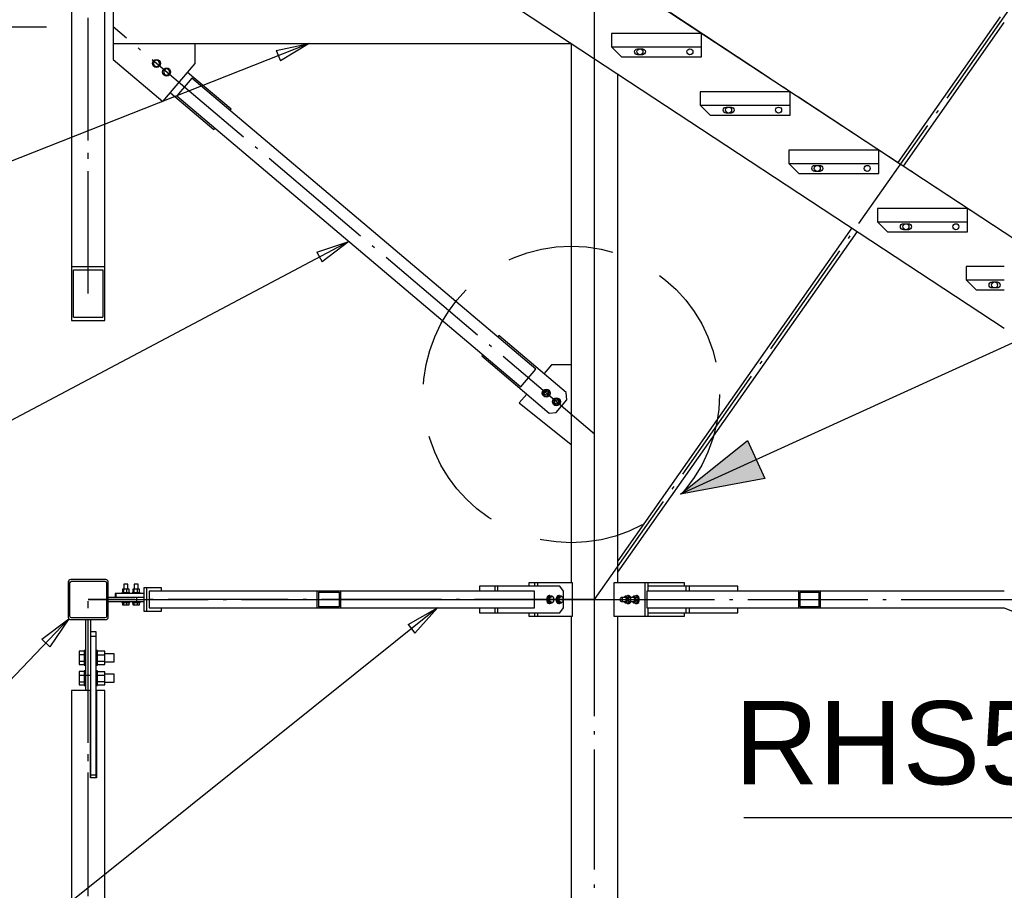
# Paper-space layout 'A0 Advance Steel' of a CAD drawing. Header units: millimetres. Extents: x 209 to 803, y 321 to 741.
# Tile 16 of 52: x 454 to 484, y 457 to 483. Entities that reach past the tile are written whole.
import ezdxf

# ---------------------------------------------------------------- set-up
doc = ezdxf.new("R2010")
doc.units = ezdxf.units.MM
doc.linetypes.add('ACAD_ISO04W100', pattern=[30, 24, -3, 0, -3])
doc.linetypes.add('HIDDEN2', pattern=[4.7625, 3.175, -1.5875])
doc.layers.get('0').update_dxf_attribs({"linetype": 'CONTINUOUS'})
for name, color, linetype in [('AS_Belki', 145, 'CONTINUOUS'), ('AS_Blachy', 30, 'CONTINUOUS'), ('AS_DIM_ON', 7, 'CONTINUOUS'), ('AS_INS_ON', 7, 'CONTINUOUS'), ('AS_Kraty', 9, 'CONTINUOUS'), ('AS_Schody', 253, 'CONTINUOUS'), ('AS_Sruby', 9, 'CONTINUOUS')]:
    doc.layers.add(name, color=color, linetype=linetype)
doc.styles.add('Arial', font='arial.ttf')

psp = doc.layouts.new('A0 Advance Steel')

# ---------------------------------------------------------------- hatches: boundary and pattern name
at = {"layer": 'AS_INS_ON'}
psp.add_hatch(color=256, dxfattribs=at).paths.add_polyline_path([(473.879, 468.784), (475.894, 470.39), (476.413, 469.253)], flags=0)

# ---------------------------------------------------------------- linework, layer by layer
at = {"color": 0, "linetype": 'ByBlock', "lineweight": -2}
for p, q in [((461.748, 482.102), (462.74, 482.314)), ((461.748, 482.102), (461.871, 481.792)), ((462.74, 482.314), (461.871, 481.792)), ((462.967, 476.049), (463.928, 476.37)), ((463.928, 476.37), (463.123, 475.754)), ((462.967, 476.049), (463.123, 475.754)), ((465.704, 464.871), (466.589, 465.366)), ((466.589, 465.366), (465.912, 464.611)), ((454.714, 464.429), (455.525, 465.038)), ((455.525, 465.038), (454.955, 464.199)), ((465.704, 464.871), (465.912, 464.611)), ((454.714, 464.429), (454.955, 464.199))]:
    psp.add_line(p, q, dxfattribs=at)
at = {"color": 7}
for points in [[(462.74, 482.314), (448.699, 476.765), (431.809, 476.765)], [(463.928, 476.37), (446.756, 467.27), (431.809, 467.27)], [(466.589, 465.366), (446.756, 449.481), (431.809, 449.481)], [(483.603, 465.366), (491.351, 462.195), (491.351, 459.07), (475.779, 459.07)], [(455.525, 465.038), (448.699, 457.883), (431.809, 457.883)]]:
    psp.add_lwpolyline(points, dxfattribs=at)
at = {"layer": 'AS_Belki', "color": 10, "linetype": 'ACAD_ISO04W100', "ltscale": 0.15}
for p, q in [((471.303, 416.114), (471.303, 673.767)), ((471.303, 416.114), (471.303, 673.767)), ((456.103, 474.884), (456.103, 500.616)), ((456.103, 474.806), (456.103, 500.616)), ((471.303, 465.616), (495.903, 500.616)), ((471.303, 465.616), (495.903, 500.616)), ((471.303, 465.616), (471.303, 500.616)), ((471.303, 465.616), (471.303, 500.616)), ((471.303, 470.589), (456.853, 482.814)), ((456.103, 429.223), (456.103, 465.616)), ((456.103, 429.112), (456.103, 465.616)), ((456.103, 465.616), (456.103, 465.616)), ((456.103, 465.616), (471.303, 465.616)), ((471.303, 465.616), (456.103, 465.616)), ((463.324, 465.616), (471.303, 465.616)), ((471.303, 465.616), (463.385, 465.616)), ((471.303, 465.616), (477.71, 465.616)), ((471.303, 465.616), (477.759, 465.616)), ((471.303, 465.616), (495.903, 465.616)), ((471.303, 465.616), (495.903, 465.616))]:
    psp.add_line(p, q, dxfattribs=at)
at = {"layer": 'AS_Belki', "linetype": 'Continuous', "ltscale": 0.15}
for p, q in [((455.603, 498.251), (455.603, 475.616)), ((456.603, 475.616), (456.603, 498.251)), ((456.853, 483.314), (456.853, 482.314)), ((483.481, 483.116), (480.406, 478.741)), ((480.573, 478.631), (483.603, 482.942)), ((456.853, 482.314), (470.603, 482.314)), ((470.603, 482.315), (470.603, 466.116)), ((459.217, 481.273), (458.764, 480.738)), ((469.544, 472.536), (459.217, 481.273)), ((472.003, 466.116), (472.003, 481.395)), ((458.764, 480.738), (469.092, 472.001)), ((479.025, 476.776), (472.003, 466.786)), ((472.003, 466.438), (479.192, 476.666)), ((455.603, 475.616), (456.603, 475.616)), ((455.603, 475.616), (455.603, 473.997)), ((456.603, 473.997), (456.603, 475.616)), ((455.663, 475.519), (456.543, 475.519)), ((455.663, 474.094), (455.663, 475.519)), ((456.543, 475.519), (456.543, 474.094)), ((455.603, 473.997), (456.603, 473.997)), ((455.663, 474.094), (456.543, 474.094)), ((469.092, 472.001), (469.544, 472.536)), ((455.503, 466.141), (455.503, 465.091)), ((456.628, 466.216), (455.578, 466.216)), ((455.603, 466.166), (456.603, 466.166)), ((456.703, 465.091), (456.703, 466.141)), ((455.553, 465.116), (455.553, 466.116)), ((456.653, 466.116), (456.653, 465.116)), ((462.97, 465.866), (457.928, 465.866)), ((457.928, 465.866), (457.928, 465.366)), ((463.677, 465.866), (462.97, 465.866)), ((462.97, 465.866), (462.97, 465.366)), ((463.013, 465.836), (463.635, 465.836)), ((463.013, 465.836), (463.013, 465.396)), ((463.635, 465.836), (463.635, 465.396)), ((469.5, 465.866), (463.677, 465.866)), ((463.677, 465.866), (463.677, 465.366)), ((469.5, 465.366), (469.5, 465.866)), ((477.438, 465.866), (472.87, 465.866)), ((472.87, 465.866), (472.87, 465.366)), ((478.081, 465.866), (477.438, 465.866)), ((477.438, 465.366), (477.438, 465.866)), ((477.476, 465.836), (478.042, 465.836)), ((477.476, 465.396), (477.476, 465.836)), ((478.042, 465.396), (478.042, 465.836)), ((478.081, 465.366), (478.081, 465.866)), ((483.603, 465.866), (478.081, 465.866)), ((457.928, 465.366), (462.97, 465.366)), ((462.97, 465.366), (463.677, 465.366)), ((463.635, 465.396), (463.013, 465.396)), ((463.677, 465.366), (469.5, 465.366)), ((472.87, 465.366), (477.438, 465.366)), ((477.438, 465.366), (478.081, 465.366)), ((478.042, 465.396), (477.476, 465.396)), ((478.081, 465.366), (483.603, 465.366)), ((455.578, 465.016), (456.628, 465.016)), ((456.603, 465.066), (455.603, 465.066)), ((470.603, 465.116), (470.603, 416.414)), ((472.003, 416.414), (472.003, 465.116)), ((456.173, 462.887), (455.603, 462.887)), ((455.603, 462.887), (455.603, 430.142)), ((456.173, 460.264), (456.173, 462.887)), ((456.603, 462.887), (456.353, 462.887)), ((456.353, 462.887), (456.353, 460.264)), ((456.603, 430.142), (456.603, 462.887)), ((456.353, 460.264), (456.173, 460.264))]:
    psp.add_line(p, q, dxfattribs=at)
for centre, start, end in [((455.578, 466.141), 90, 180), ((456.628, 466.141), 0, 90), ((455.578, 465.091), 180, 270), ((456.628, 465.091), 270, 0)]:
    psp.add_arc(centre, 0.075, start, end, dxfattribs=at)
at = {"layer": 'AS_Belki', "linetype": 'Continuous', "ltscale": 0.15, "extrusion": (-2.7291e-13, 1.13079e-13, -1)}
psp.add_arc((-455.603, 466.116), 0.05, 0, 90, dxfattribs=at)
at = {"layer": 'AS_Belki', "linetype": 'Continuous', "ltscale": 0.15, "extrusion": (-6.12323e-17, 6.12323e-17, -1)}
psp.add_arc((-456.603, 466.116), 0.05, 90, 180, dxfattribs=at)
at = {"layer": 'AS_Belki', "linetype": 'Continuous', "ltscale": 0.15, "extrusion": (-2.7291e-13, -1.12956e-13, -1)}
psp.add_arc((-455.603, 465.116), 0.05, 270, 0, dxfattribs=at)
at = {"layer": 'AS_Belki', "linetype": 'Continuous', "ltscale": 0.15, "extrusion": (-4.5536e-14, -4.54135e-14, -1)}
psp.add_arc((-456.603, 465.116), 0.05, 180, 270, dxfattribs=at)
at = {"layer": 'AS_Blachy', "linetype": 'Continuous', "ltscale": 0.15}
for p, q in [((456.853, 482.314), (456.853, 481.832)), ((459.313, 481.715), (459.313, 482.314)), ((471.816, 482.214), (472.116, 481.914)), ((472.591, 482.154), (472.741, 482.154)), ((474.516, 481.914), (474.516, 482.214)), ((456.853, 481.832), (458.344, 480.57)), ((472.116, 481.914), (474.516, 481.914)), ((472.741, 481.974), (472.591, 481.974)), ((458.344, 480.57), (459.313, 481.715)), ((460.394, 480.342), (459.087, 481.448)), ((458.57, 480.837), (459.877, 479.731)), ((460.362, 480.304), (460.394, 480.342)), ((474.477, 480.464), (474.777, 480.164)), ((475.252, 480.404), (475.402, 480.404)), ((477.177, 480.164), (477.177, 480.464)), ((474.777, 480.164), (477.177, 480.164)), ((475.402, 480.224), (475.252, 480.224)), ((459.877, 479.731), (459.91, 479.77)), ((477.138, 478.714), (477.438, 478.414)), ((477.913, 478.654), (478.063, 478.654)), ((479.838, 478.414), (479.838, 478.714)), ((477.438, 478.414), (479.838, 478.414)), ((478.063, 478.474), (477.913, 478.474)), ((479.799, 476.964), (480.099, 476.664)), ((480.574, 476.904), (480.724, 476.904)), ((482.499, 476.664), (482.499, 476.964)), ((480.099, 476.664), (482.499, 476.664)), ((480.724, 476.724), (480.574, 476.724)), ((482.46, 475.214), (482.76, 474.914)), ((483.235, 475.154), (483.385, 475.154)), ((482.76, 474.914), (483.603, 474.914)), ((483.385, 474.974), (483.235, 474.974)), ((468.431, 473.543), (468.399, 473.504)), ((470.454, 471.831), (468.431, 473.543)), ((467.947, 472.97), (467.914, 472.932)), ((467.914, 472.932), (469.938, 471.22)), ((470.012, 472.668), (469.847, 472.472)), ((470.603, 472.668), (470.012, 472.668)), ((469.847, 472.472), (469.784, 472.398)), ((469.267, 471.787), (469.043, 471.523)), ((470.472, 471.62), (470.454, 471.831)), ((469.043, 471.523), (470.603, 470.272)), ((470.149, 471.238), (470.472, 471.62)), ((469.938, 471.22), (470.149, 471.238)), ((457.865, 465.966), (457.772, 465.966)), ((457.772, 465.966), (457.772, 465.266)), ((458.305, 465.966), (457.865, 465.966)), ((457.865, 465.266), (457.865, 465.966)), ((458.305, 465.866), (458.305, 465.966)), ((468.305, 466.016), (467.847, 466.016)), ((467.847, 466.016), (467.847, 465.866)), ((468.39, 466.016), (468.305, 466.016)), ((468.305, 466.016), (468.305, 465.866)), ((469.945, 466.016), (468.39, 466.016)), ((468.39, 466.016), (468.39, 465.866)), ((469.5, 466.116), (469.33, 466.116)), ((469.33, 466.116), (469.33, 466.016)), ((469.585, 466.116), (469.5, 466.116)), ((469.5, 466.116), (469.5, 466.016)), ((469.86, 466.116), (469.585, 466.116)), ((469.585, 466.116), (469.585, 466.016)), ((470.143, 466.116), (469.86, 466.116)), ((470.263, 466.016), (469.945, 466.016)), ((470.645, 466.116), (470.143, 466.116)), ((470.369, 465.866), (470.263, 466.016)), ((470.369, 465.366), (470.369, 465.866)), ((470.645, 465.116), (470.645, 466.116)), ((472.823, 466.116), (471.879, 466.116)), ((471.879, 466.116), (471.879, 465.116)), ((472.916, 466.116), (472.823, 466.116)), ((472.823, 465.116), (472.823, 466.116)), ((472.916, 465.866), (472.916, 466.116)), ((474.003, 466.116), (472.916, 466.116)), ((474.054, 466.016), (472.916, 466.016)), ((474.003, 466.016), (474.003, 466.116)), ((474.148, 466.016), (474.054, 466.016)), ((474.054, 465.866), (474.054, 466.016)), ((475.603, 466.016), (474.148, 466.016)), ((474.148, 465.866), (474.148, 466.016)), ((475.603, 465.866), (475.603, 466.016)), ((457.553, 465.676), (456.703, 465.676)), ((456.703, 465.556), (457.553, 465.556)), ((456.932, 465.796), (456.91, 465.796)), ((456.91, 465.796), (456.91, 465.676)), ((457.772, 465.796), (456.932, 465.796)), ((456.932, 465.796), (456.932, 465.676)), ((457.565, 465.676), (457.553, 465.676)), ((457.553, 465.676), (457.553, 465.556)), ((457.553, 465.556), (457.772, 465.556)), ((457.772, 465.676), (457.565, 465.676)), ((457.772, 465.266), (457.865, 465.266)), ((457.865, 465.266), (458.305, 465.266)), ((458.305, 465.266), (458.305, 465.366)), ((467.847, 465.366), (467.847, 465.216)), ((468.305, 465.366), (468.305, 465.216)), ((468.39, 465.366), (468.39, 465.216)), ((470.263, 465.216), (470.369, 465.366)), ((472.916, 465.116), (472.916, 465.366)), ((474.054, 465.216), (474.054, 465.366)), ((474.148, 465.216), (474.148, 465.366)), ((475.603, 465.216), (475.603, 465.366)), ((456.023, 465.016), (456.023, 463.341)), ((456.183, 463.341), (456.183, 465.016)), ((467.847, 465.216), (468.305, 465.216)), ((468.305, 465.216), (468.39, 465.216)), ((468.39, 465.216), (470.263, 465.216)), ((469.33, 465.216), (469.33, 465.116)), ((469.33, 465.116), (469.5, 465.116)), ((469.5, 465.216), (469.5, 465.116)), ((469.5, 465.116), (469.585, 465.116)), ((469.585, 465.216), (469.585, 465.116)), ((469.585, 465.116), (470.645, 465.116)), ((471.879, 465.116), (472.823, 465.116)), ((472.823, 465.116), (472.916, 465.116)), ((472.916, 465.216), (474.054, 465.216)), ((472.916, 465.116), (474.003, 465.116)), ((474.003, 465.116), (474.003, 465.216)), ((474.054, 465.216), (474.148, 465.216)), ((474.148, 465.216), (475.603, 465.216)), ((456.343, 464.649), (456.183, 464.649)), ((456.343, 464.513), (456.343, 464.649)), ((456.343, 464.513), (456.183, 464.513)), ((456.343, 460.361), (456.343, 464.513)), ((456.183, 463.341), (456.023, 463.341)), ((456.023, 463.341), (456.023, 462.887)), ((456.183, 463.071), (456.183, 463.341)), ((456.183, 460.361), (456.183, 463.071)), ((456.173, 462.216), (456.183, 462.216)), ((456.183, 460.361), (456.343, 460.361)), ((456.183, 460.264), (456.183, 460.361)), ((456.343, 460.264), (456.343, 460.361))]:
    psp.add_line(p, q, dxfattribs=at)
for centre in [(474.166, 482.064), (476.827, 480.314), (479.488, 478.564), (482.149, 476.814)]:
    psp.add_circle(centre, 0.09, dxfattribs=at)
at = {"layer": 'AS_Blachy', "linetype": 'Continuous', "ltscale": 0.15, "extrusion": (-7.5844e-14, 3.14515e-14, -1)}
for centre in [(-472.591, 482.064), (-475.252, 480.314), (-477.913, 478.564), (-480.574, 476.814), (-483.235, 475.064)]:
    psp.add_arc(centre, 0.09, 270, 90, dxfattribs=at)
at = {"layer": 'AS_Blachy', "linetype": 'Continuous', "ltscale": 0.15, "extrusion": (3.1329e-14, -7.57216e-14, -1)}
for centre in [(-472.741, 482.064), (-475.402, 480.314), (-478.063, 478.564), (-480.724, 476.814), (-483.385, 475.064)]:
    psp.add_arc(centre, 0.09, 90, 270, dxfattribs=at)
at = {"layer": 'AS_DIM_ON', "color": 8}
psp.add_line((424.598, 482.814), (454.853, 482.814), dxfattribs=at)
at = {"layer": 'AS_INS_ON'}
psp.add_line((540.154, 498.989), (473.879, 468.784), dxfattribs=at)
psp.add_lwpolyline([(473.879, 468.784), (475.894, 470.39), (476.413, 469.253), (473.879, 468.784)], dxfattribs=at)
at = {"layer": 'AS_INS_ON', "color": 7, "linetype": 'HIDDEN2'}
psp.add_circle((470.605, 471.777), 4.452, dxfattribs=at)
at = {"layer": 'AS_Kraty', "linetype": 'Continuous', "ltscale": 0.15}
for p, q in [((474.516, 482.614), (471.816, 482.614)), ((471.816, 482.614), (471.816, 482.214)), ((474.516, 482.214), (474.516, 482.614)), ((471.816, 482.214), (474.516, 482.214)), ((477.177, 480.864), (474.477, 480.864)), ((474.477, 480.864), (474.477, 480.464)), ((477.177, 480.464), (477.177, 480.864)), ((474.477, 480.464), (477.177, 480.464)), ((479.838, 479.114), (477.138, 479.114)), ((477.138, 479.114), (477.138, 478.714)), ((479.838, 478.714), (479.838, 479.114)), ((477.138, 478.714), (479.838, 478.714)), ((482.499, 477.364), (479.799, 477.364)), ((479.799, 477.364), (479.799, 476.964)), ((482.499, 476.964), (482.499, 477.364)), ((479.799, 476.964), (482.499, 476.964)), ((483.603, 475.614), (482.46, 475.614)), ((482.46, 475.614), (482.46, 475.214)), ((482.46, 475.214), (483.603, 475.214))]:
    psp.add_line(p, q, dxfattribs=at)
at = {"layer": 'AS_Schody', "linetype": 'Continuous', "ltscale": 0.15}
for p, q in [((483.603, 476.638), (469.803, 485.714)), ((469.084, 483.314), (483.603, 473.765))]:
    psp.add_line(p, q, dxfattribs=at)
at = {"layer": 'AS_Schody', "color": 10, "linetype": 'ACAD_ISO04W100', "ltscale": 0.15}
psp.add_line((495.803, 468.614), (469.803, 485.714), dxfattribs=at)
at = {"layer": 'AS_Schody', "linetype": 'Continuous', "ltscale": 0.15}
for centre in [(472.666, 482.064), (475.327, 480.314), (477.988, 478.564), (480.649, 476.814), (483.31, 475.064)]:
    psp.add_circle(centre, 0.09, dxfattribs=at)
at = {"layer": 'AS_Sruby', "linetype": 'Continuous', "ltscale": 0.15}
for p, q in [((458.117, 481.81), (458.052, 481.734)), ((458.215, 481.793), (458.117, 481.81)), ((458.249, 481.698), (458.215, 481.793)), ((458.052, 481.734), (458.086, 481.64)), ((458.086, 481.64), (458.185, 481.622)), ((458.185, 481.622), (458.249, 481.698)), ((458.422, 481.552), (458.358, 481.475)), ((458.521, 481.534), (458.422, 481.552)), ((458.555, 481.44), (458.521, 481.534)), ((458.358, 481.475), (458.391, 481.381)), ((458.391, 481.381), (458.49, 481.363)), ((458.49, 481.363), (458.555, 481.44)), ((469.818, 471.91), (469.754, 471.834)), ((469.754, 471.834), (469.788, 471.74)), ((469.788, 471.74), (469.886, 471.722)), ((469.917, 471.893), (469.818, 471.91)), ((469.886, 471.722), (469.951, 471.798)), ((469.951, 471.798), (469.917, 471.893)), ((470.124, 471.652), (470.059, 471.576)), ((470.059, 471.576), (470.093, 471.481)), ((470.093, 471.481), (470.192, 471.464)), ((470.222, 471.634), (470.124, 471.652)), ((470.192, 471.464), (470.256, 471.54)), ((470.256, 471.54), (470.222, 471.634)), ((457.167, 465.929), (457.131, 465.929)), ((457.131, 465.929), (457.131, 465.821)), ((457.266, 465.929), (457.167, 465.929)), ((457.167, 465.821), (457.167, 465.929)), ((457.177, 466.081), (457.17, 466.081)), ((457.17, 466.081), (457.17, 465.929)), ((457.192, 466.081), (457.177, 466.081)), ((457.213, 466.081), (457.192, 466.081)), ((457.236, 466.081), (457.213, 466.081)), ((457.259, 466.081), (457.236, 466.081)), ((457.277, 466.081), (457.259, 466.081)), ((457.329, 465.929), (457.266, 465.929)), ((457.266, 465.821), (457.266, 465.929)), ((457.288, 466.081), (457.277, 466.081)), ((457.29, 466.081), (457.288, 466.081)), ((457.29, 465.929), (457.29, 466.081)), ((457.329, 465.821), (457.329, 465.929)), ((457.478, 465.929), (457.442, 465.929)), ((457.442, 465.929), (457.442, 465.821)), ((457.577, 465.929), (457.478, 465.929)), ((457.478, 465.821), (457.478, 465.929)), ((457.488, 466.081), (457.481, 466.081)), ((457.481, 466.081), (457.481, 465.929)), ((457.503, 466.081), (457.488, 466.081)), ((457.524, 466.081), (457.503, 466.081)), ((457.547, 466.081), (457.524, 466.081)), ((457.57, 466.081), (457.547, 466.081)), ((457.588, 466.081), (457.57, 466.081)), ((457.64, 465.929), (457.577, 465.929)), ((457.577, 465.821), (457.577, 465.929)), ((457.599, 466.081), (457.588, 466.081)), ((457.601, 466.081), (457.599, 466.081)), ((457.601, 465.929), (457.601, 466.081)), ((457.64, 465.821), (457.64, 465.929)), ((457.115, 465.821), (457.111, 465.821)), ((457.111, 465.821), (457.111, 465.821)), ((457.111, 465.821), (457.111, 465.796)), ((457.111, 465.556), (457.111, 465.531)), ((457.125, 465.821), (457.115, 465.821)), ((457.138, 465.821), (457.125, 465.821)), ((457.155, 465.821), (457.138, 465.821)), ((457.174, 465.821), (457.155, 465.821)), ((457.196, 465.821), (457.174, 465.821)), ((457.219, 465.821), (457.196, 465.821)), ((457.243, 465.821), (457.219, 465.821)), ((457.266, 465.821), (457.243, 465.821)), ((457.287, 465.821), (457.266, 465.821)), ((457.307, 465.821), (457.287, 465.821)), ((457.323, 465.821), (457.307, 465.821)), ((457.336, 465.821), (457.323, 465.821)), ((457.345, 465.821), (457.336, 465.821)), ((457.35, 465.821), (457.345, 465.821)), ((457.35, 465.796), (457.35, 465.821)), ((457.35, 465.531), (457.35, 465.556)), ((457.422, 465.821), (457.421, 465.821)), ((457.421, 465.821), (457.421, 465.796)), ((457.421, 465.556), (457.421, 465.531)), ((457.426, 465.821), (457.422, 465.821)), ((457.436, 465.821), (457.426, 465.821)), ((457.449, 465.821), (457.436, 465.821)), ((457.465, 465.821), (457.449, 465.821)), ((457.485, 465.821), (457.465, 465.821)), ((457.507, 465.821), (457.485, 465.821)), ((457.53, 465.821), (457.507, 465.821)), ((457.554, 465.821), (457.53, 465.821)), ((457.577, 465.821), (457.554, 465.821)), ((457.598, 465.821), (457.577, 465.821)), ((457.618, 465.821), (457.598, 465.821)), ((457.634, 465.821), (457.618, 465.821)), ((457.647, 465.821), (457.634, 465.821)), ((457.656, 465.821), (457.647, 465.821)), ((457.66, 465.821), (457.656, 465.821)), ((457.66, 465.796), (457.66, 465.821)), ((457.66, 465.531), (457.66, 465.556)), ((469.963, 465.716), (469.902, 465.666)), ((469.955, 465.666), (469.902, 465.666)), ((469.902, 465.666), (469.902, 465.566)), ((469.902, 465.566), (469.963, 465.516)), ((469.955, 465.566), (469.902, 465.566)), ((469.963, 465.736), (469.945, 465.736)), ((469.955, 465.666), (470.016, 465.716)), ((469.955, 465.566), (469.955, 465.666)), ((470.016, 465.516), (469.955, 465.566)), ((470.016, 465.716), (469.963, 465.716)), ((470.077, 465.666), (470.016, 465.716)), ((470.016, 465.516), (470.077, 465.566)), ((470.077, 465.566), (470.077, 465.666)), ((470.246, 465.716), (470.184, 465.666)), ((470.237, 465.666), (470.184, 465.666)), ((470.184, 465.666), (470.184, 465.566)), ((470.184, 465.566), (470.246, 465.516)), ((470.237, 465.566), (470.184, 465.566)), ((470.246, 465.736), (470.228, 465.736)), ((470.237, 465.666), (470.299, 465.716)), ((470.237, 465.566), (470.237, 465.666)), ((470.299, 465.516), (470.237, 465.566)), ((470.299, 465.716), (470.246, 465.716)), ((470.36, 465.666), (470.299, 465.716)), ((470.299, 465.516), (470.36, 465.566)), ((470.36, 465.566), (470.36, 465.666)), ((472.222, 465.676), (472.104, 465.676)), ((472.104, 465.556), (472.222, 465.556)), ((472.222, 465.716), (472.178, 465.676)), ((472.178, 465.556), (472.222, 465.516)), ((472.222, 465.716), (472.277, 465.666)), ((472.306, 465.716), (472.222, 465.716)), ((472.277, 465.566), (472.222, 465.516)), ((472.336, 465.666), (472.277, 465.666)), ((472.277, 465.666), (472.277, 465.566)), ((472.336, 465.566), (472.277, 465.566)), ((472.326, 465.736), (472.306, 465.736)), ((472.351, 465.675), (472.306, 465.716)), ((472.306, 465.516), (472.351, 465.557)), ((472.474, 465.676), (472.356, 465.676)), ((472.356, 465.556), (472.474, 465.556)), ((472.474, 465.716), (472.43, 465.676)), ((472.43, 465.556), (472.474, 465.516)), ((472.474, 465.716), (472.528, 465.666)), ((472.558, 465.716), (472.474, 465.716)), ((472.528, 465.566), (472.474, 465.516)), ((472.612, 465.666), (472.528, 465.666)), ((472.528, 465.666), (472.528, 465.566)), ((472.612, 465.566), (472.528, 465.566)), ((472.577, 465.736), (472.558, 465.736)), ((472.612, 465.666), (472.558, 465.716)), ((472.558, 465.516), (472.612, 465.566)), ((472.612, 465.566), (472.612, 465.666)), ((457.111, 465.531), (457.115, 465.531)), ((457.111, 465.531), (457.111, 465.531)), ((457.115, 465.531), (457.125, 465.531)), ((457.125, 465.531), (457.138, 465.531)), ((457.131, 465.531), (457.131, 465.456)), ((457.131, 465.456), (457.167, 465.456)), ((457.138, 465.531), (457.155, 465.531)), ((457.155, 465.531), (457.174, 465.531)), ((457.167, 465.456), (457.167, 465.531)), ((457.167, 465.456), (457.266, 465.456)), ((457.174, 465.531), (457.196, 465.531)), ((457.196, 465.531), (457.219, 465.531)), ((457.219, 465.531), (457.243, 465.531)), ((457.243, 465.531), (457.266, 465.531)), ((457.266, 465.531), (457.287, 465.531)), ((457.266, 465.456), (457.266, 465.531)), ((457.266, 465.456), (457.329, 465.456)), ((457.287, 465.531), (457.307, 465.531)), ((457.307, 465.531), (457.323, 465.531)), ((457.323, 465.531), (457.336, 465.531)), ((457.329, 465.456), (457.329, 465.531)), ((457.336, 465.531), (457.345, 465.531)), ((457.345, 465.531), (457.35, 465.531)), ((457.421, 465.531), (457.422, 465.531)), ((457.422, 465.531), (457.426, 465.531)), ((457.426, 465.531), (457.436, 465.531)), ((457.436, 465.531), (457.449, 465.531)), ((457.442, 465.531), (457.442, 465.456)), ((457.442, 465.456), (457.478, 465.456)), ((457.449, 465.531), (457.465, 465.531)), ((457.465, 465.531), (457.485, 465.531)), ((457.478, 465.456), (457.478, 465.531)), ((457.478, 465.456), (457.577, 465.456)), ((457.485, 465.531), (457.507, 465.531)), ((457.507, 465.531), (457.53, 465.531)), ((457.53, 465.531), (457.554, 465.531)), ((457.554, 465.531), (457.577, 465.531)), ((457.577, 465.531), (457.598, 465.531)), ((457.577, 465.456), (457.577, 465.531)), ((457.577, 465.456), (457.64, 465.456)), ((457.598, 465.531), (457.618, 465.531)), ((457.618, 465.531), (457.634, 465.531)), ((457.634, 465.531), (457.647, 465.531)), ((457.64, 465.456), (457.64, 465.531)), ((457.647, 465.531), (457.656, 465.531)), ((457.656, 465.531), (457.66, 465.531)), ((469.945, 465.496), (469.963, 465.496)), ((469.963, 465.516), (470.016, 465.516)), ((470.228, 465.496), (470.246, 465.496)), ((470.246, 465.516), (470.299, 465.516)), ((472.222, 465.516), (472.306, 465.516)), ((472.306, 465.496), (472.326, 465.496)), ((472.474, 465.516), (472.558, 465.516)), ((472.558, 465.496), (472.577, 465.496)), ((455.983, 464.067), (455.833, 464.067)), ((455.833, 464.067), (455.833, 463.965)), ((456.023, 464.087), (455.983, 464.087)), ((455.983, 464.087), (455.983, 464.079)), ((455.983, 464.079), (455.983, 464.063)), ((455.983, 464.063), (455.983, 464.04)), ((456.383, 464.087), (456.343, 464.087)), ((456.383, 464.079), (456.383, 464.087)), ((456.383, 464.063), (456.383, 464.079)), ((456.598, 464.065), (456.383, 464.065)), ((456.383, 464.04), (456.383, 464.063)), ((456.598, 463.964), (456.598, 464.065)), ((455.833, 463.965), (455.983, 463.965)), ((455.833, 463.965), (455.833, 463.765)), ((455.833, 463.765), (455.983, 463.765)), ((455.833, 463.765), (455.833, 463.668)), ((455.983, 464.04), (455.983, 464.01)), ((455.983, 464.01), (455.983, 463.974)), ((455.983, 463.974), (455.983, 463.935)), ((455.983, 463.935), (455.983, 463.893)), ((455.983, 463.893), (455.983, 463.85)), ((455.983, 463.85), (455.983, 463.807)), ((455.983, 463.807), (455.983, 463.767)), ((455.983, 463.767), (455.983, 463.731)), ((456.383, 464.01), (456.383, 464.04)), ((456.383, 463.974), (456.383, 464.01)), ((456.383, 463.935), (456.383, 463.974)), ((456.383, 463.964), (456.598, 463.964)), ((456.383, 463.893), (456.383, 463.935)), ((456.383, 463.85), (456.383, 463.893)), ((456.383, 463.807), (456.383, 463.85)), ((456.383, 463.767), (456.383, 463.807)), ((456.383, 463.731), (456.383, 463.767)), ((456.383, 463.766), (456.598, 463.766)), ((456.883, 463.987), (456.598, 463.987)), ((456.598, 463.766), (456.598, 463.964)), ((456.598, 463.67), (456.598, 463.766)), ((456.883, 463.983), (456.883, 463.987)), ((456.883, 463.962), (456.883, 463.983)), ((456.883, 463.926), (456.883, 463.962)), ((456.883, 463.881), (456.883, 463.926)), ((456.883, 463.835), (456.883, 463.881)), ((456.883, 463.793), (456.883, 463.835)), ((456.883, 463.763), (456.883, 463.793)), ((456.883, 463.748), (456.883, 463.763)), ((455.833, 463.668), (455.983, 463.668)), ((455.983, 463.731), (455.983, 463.7)), ((455.983, 463.7), (455.983, 463.675)), ((455.983, 463.675), (455.983, 463.658)), ((455.983, 463.658), (455.983, 463.649)), ((455.983, 463.649), (455.983, 463.648)), ((455.983, 463.648), (456.023, 463.648)), ((456.023, 463.475), (455.983, 463.475)), ((455.983, 463.475), (455.983, 463.467)), ((455.983, 463.467), (455.983, 463.451)), ((456.343, 463.648), (456.383, 463.648)), ((456.383, 463.475), (456.343, 463.475)), ((456.383, 463.7), (456.383, 463.731)), ((456.383, 463.675), (456.383, 463.7)), ((456.383, 463.658), (456.383, 463.675)), ((456.383, 463.67), (456.598, 463.67)), ((456.383, 463.649), (456.383, 463.658)), ((456.383, 463.648), (456.383, 463.649)), ((456.383, 463.467), (456.383, 463.475)), ((456.383, 463.451), (456.383, 463.467)), ((456.598, 463.748), (456.883, 463.748)), ((455.983, 463.456), (455.833, 463.456)), ((455.833, 463.456), (455.833, 463.353)), ((455.833, 463.353), (455.983, 463.353)), ((455.833, 463.353), (455.833, 463.153)), ((455.983, 463.451), (455.983, 463.428)), ((455.983, 463.428), (455.983, 463.398)), ((455.983, 463.398), (455.983, 463.362)), ((455.983, 463.362), (455.983, 463.323)), ((455.983, 463.323), (455.983, 463.281)), ((455.983, 463.281), (455.983, 463.238)), ((455.983, 463.238), (455.983, 463.195)), ((455.983, 463.195), (455.983, 463.155)), ((456.598, 463.453), (456.383, 463.453)), ((456.383, 463.428), (456.383, 463.451)), ((456.383, 463.398), (456.383, 463.428)), ((456.383, 463.362), (456.383, 463.398)), ((456.383, 463.323), (456.383, 463.362)), ((456.383, 463.352), (456.598, 463.352)), ((456.383, 463.281), (456.383, 463.323)), ((456.383, 463.238), (456.383, 463.281)), ((456.383, 463.195), (456.383, 463.238)), ((456.383, 463.155), (456.383, 463.195)), ((456.598, 463.352), (456.598, 463.453)), ((456.883, 463.375), (456.598, 463.375)), ((456.598, 463.154), (456.598, 463.352)), ((456.883, 463.371), (456.883, 463.375)), ((456.883, 463.35), (456.883, 463.371)), ((456.883, 463.314), (456.883, 463.35)), ((456.883, 463.269), (456.883, 463.314)), ((456.883, 463.223), (456.883, 463.269)), ((456.883, 463.181), (456.883, 463.223)), ((456.883, 463.151), (456.883, 463.181)), ((455.833, 463.153), (455.983, 463.153)), ((455.833, 463.153), (455.833, 463.056)), ((455.833, 463.056), (455.983, 463.056)), ((455.983, 463.155), (455.983, 463.119)), ((455.983, 463.119), (455.983, 463.088)), ((455.983, 463.088), (455.983, 463.063)), ((455.983, 463.063), (455.983, 463.046)), ((455.983, 463.046), (455.983, 463.037)), ((455.983, 463.037), (455.983, 463.036)), ((455.983, 463.036), (456.023, 463.036)), ((456.343, 463.036), (456.383, 463.036)), ((456.383, 463.119), (456.383, 463.155)), ((456.383, 463.154), (456.598, 463.154)), ((456.383, 463.088), (456.383, 463.119)), ((456.383, 463.063), (456.383, 463.088)), ((456.383, 463.046), (456.383, 463.063)), ((456.383, 463.058), (456.598, 463.058)), ((456.383, 463.037), (456.383, 463.046)), ((456.383, 463.036), (456.383, 463.037)), ((456.598, 463.058), (456.598, 463.154)), ((456.598, 463.136), (456.883, 463.136)), ((456.883, 463.136), (456.883, 463.151))]:
    psp.add_line(p, q, dxfattribs=at)
for centre, radius in [((458.151, 481.716), 0.12), ((458.456, 481.458), 0.12), ((469.852, 471.816), 0.12), ((469.852, 471.816), 0.06), ((470.158, 471.558), 0.12), ((470.158, 471.558), 0.06)]:
    psp.add_circle(centre, radius, dxfattribs=at)
at = {"layer": 'AS_Sruby', "linetype": 'Continuous', "ltscale": 0.15, "extrusion": (-0.777364, 7.8256e-13, 0.629051)}
psp.add_circle((-465.616, 296.978, -366.997), 0.06, dxfattribs=at)
at = {"layer": 'AS_Sruby', "linetype": 'Continuous', "ltscale": 0.15, "extrusion": (-0.777364, 7.35111e-13, 0.629051)}
psp.add_circle((-465.616, 297.136, -367.192), 0.06, dxfattribs=at)
at = {"layer": 'AS_Sruby', "linetype": 'Continuous', "ltscale": 0.15, "extrusion": (0.707107, 3.67106e-14, 0.707107)}
psp.add_arc((465.616, -332.301, 332.301), 0.12, 0, 180, dxfattribs=at)
at = {"layer": 'AS_Sruby', "linetype": 'Continuous', "ltscale": 0.15, "extrusion": (-0.707107, -3.67106e-14, -0.707107)}
for centre, end in [((-465.616, -332.314, -332.314), 213.3731), ((-465.616, -332.514, -332.514), 213.3732)]:
    psp.add_arc(centre, 0.12, 326.6268, end, dxfattribs=at)
at = {"layer": 'AS_Sruby', "linetype": 'Continuous', "ltscale": 0.15, "extrusion": (0.707107, 8.83073e-14, 0.707107)}
psp.add_arc((465.616, -332.501, 332.501), 0.12, 0, 180, dxfattribs=at)
at = {"layer": 'AS_Sruby', "linetype": 'Continuous', "ltscale": 0.15, "extrusion": (-0.777364, 1.13354e-12, 0.629051)}
psp.add_arc((-465.616, 297.052, -367.089), 0.06, 0, 180, dxfattribs=at)
at = {"layer": 'AS_Sruby', "linetype": 'Continuous', "ltscale": 0.15, "extrusion": (-0.777364, -2.47082e-13, 0.629051)}
for start, end in [(120.1396, 213.3732), (326.6268, 59.8604)]:
    psp.add_arc((-465.616, 297.105, -367.154), 0.12, start, end, dxfattribs=at)
at = {"layer": 'AS_Sruby', "linetype": 'Continuous', "ltscale": 0.15, "extrusion": (-0.777364, 1.51881e-16, 0.629051)}
for centre, start, end in [((-465.616, 297.117, -367.169), 120.1396, 180), ((-465.616, 297.117, -367.169), 0, 59.8604), ((-465.616, 297.275, -367.364), 0, 180)]:
    psp.add_arc(centre, 0.12, start, end, dxfattribs=at)
at = {"layer": 'AS_Sruby', "linetype": 'Continuous', "ltscale": 0.15, "extrusion": (-0.777364, -2.85907e-13, 0.629051)}
psp.add_arc((-465.616, 297.21, -367.284), 0.06, 0, 180, dxfattribs=at)
at = {"layer": 'AS_Sruby', "linetype": 'Continuous', "ltscale": 0.15, "extrusion": (-0.777364, -3.52679e-13, 0.629051)}
psp.add_arc((-465.616, 297.263, -367.349), 0.12, 326.6268, 213.3732, dxfattribs=at)

# ---------------------------------------------------------------- texts
at = {"color": 7, "style": 'Arial'}
psp.add_text('RHS50x3', height=2.5, dxfattribs=at).set_placement((475.505, 460.07))

doc.saveas('drawing.dxf')
